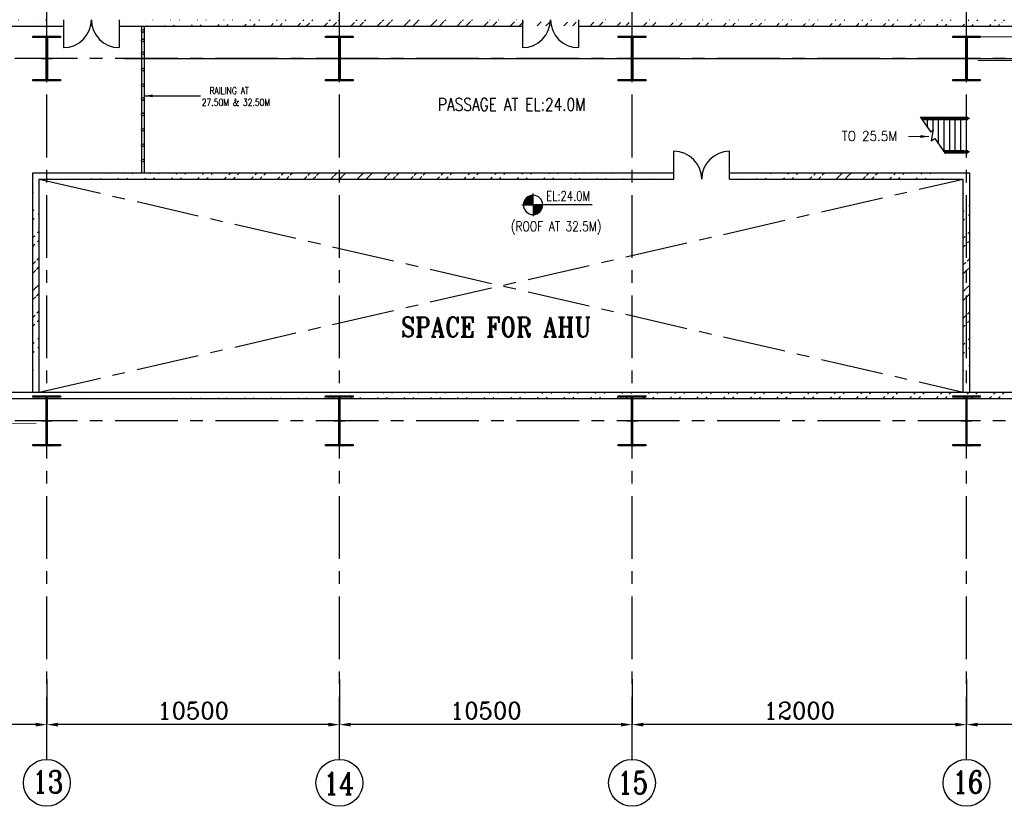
# Model space of a CAD drawing. Header units: inches. Extents: x 0 to 1544102, y -303681 to 23144100.
# Tile 52 of 256: x 161124 to 196453, y -206411 to -178191. Entities that reach past the tile are written whole.
import ezdxf

# ---------------------------------------------------------------- set-up
doc = ezdxf.new("R2010")
doc.units = ezdxf.units.IN
doc.header["$LTSCALE"] = 1800
doc.header["$MEASUREMENT"] = 0
doc.linetypes.add('CENTER', pattern=[2, 1.25, -0.25, 0.25, -0.25])
doc.linetypes.add('HIDDEN', pattern=[0.375, 0.25, -0.125])
doc.layers.get('0').update_dxf_attribs({"color": 253, "lineweight": 9})
for name, color, linetype in [('1', 7, 'Continuous'), ('BRACING', 1, 'HIDDEN'), ('CEN', 2, 'CENTER'), ('COL', 1, 'Continuous'), ('DIM', 4, 'Continuous'), ('GRID', 251, 'CENTER'), ('STAIR', 2, 'Continuous'), ('TEXT', 3, 'Continuous'), ('WALL', 6, 'Continuous')]:
    doc.layers.add(name, color=color, linetype=linetype)
doc.styles.add('ROMANC', font='ROMANC.SHX')
doc.styles.add('ROMANS', font='romans.shx')
doc.styles.add('ROMANT', font='romant')
doc.styles.get("Standard").update_dxf_attribs({"font": 'arial.ttf'})
doc.dimstyles.new('K2', dxfattribs={"dimtxt": 600, "dimasz": 400, "dimexe": 200, "dimexo": 200, "dimgap": 200, "dimtad": 1, "dimdec": 0, "dimzin": 0, "dimdsep": 46, "dimtxsty": 'ROMANC', "dimcen": 0.09, "dimclrd": 256, "dimclrt": 4, "dimadec": 0, "dimazin": 0, "dimtfac": 1, "dimtdec": 0, "dimtofl": 0, "dimtmove": 1, "dimatfit": 3, "dimfxl": 0.18, "dimtolj": 1, "dimtzin": 0, "dimarcsym": 0})
doc.dimstyles.new('STANDARD1', dxfattribs={"dimtxt": 300, "dimasz": 250, "dimexe": 0, "dimexo": 0, "dimgap": 80, "dimtad": 1, "dimdec": 0, "dimzin": 0, "dimdsep": 46, "dimtxsty": 'ROMANS', "dimcen": 0, "dimclrd": 4, "dimclre": 4, "dimclrt": 7, "dimadec": 0, "dimazin": 0, "dimtfac": 0.09, "dimtdec": 0, "dimtix": 1, "dimtofl": 0, "dimtmove": 0, "dimatfit": 3, "dimfxl": 1, "dimtolj": 1, "dimtzin": 0, "dimarcsym": 0})
doc.dimstyles.new('USER175', dxfattribs={"dimscale": 175, "dimtxt": 2, "dimasz": 1.75, "dimexe": 0, "dimexo": 0, "dimgap": 0.5, "dimtad": 1, "dimdec": 0, "dimzin": 0, "dimdsep": 46, "dimtxsty": 'ROMANS', "dimcen": 0, "dimclrd": 4, "dimclre": 4, "dimclrt": 4, "dimadec": 0, "dimazin": 0, "dimtfac": 0.09, "dimtdec": 0, "dimtix": 1, "dimtofl": 0, "dimtmove": 0, "dimatfit": 3, "dimfxl": 1, "dimtolj": 1, "dimtzin": 0, "dimarcsym": 0})
pattern_1 = [(45, (-320647.8, -240592.44), (-477.2971, 477.2971), []), (45, (-320329.6, -240592.44), (-477.2971, 477.2971), [])]

# ---------------------------------------------------------------- blocks, each defined once
blk = doc.blocks.new('*D261')
at = {"layer": 'DIM', "color": 0, "lineweight": -2, "transparency": 16777216}
for p, q in [((183096, -201856), (183096, -203481)), ((195096, -203000), (195096, -203481))]:
    blk.add_line(p, q, dxfattribs=at)
at = {"layer": 'DIM', "lineweight": -2, "transparency": 16777216}
blk.add_line((194696, -203481), (183496, -203481), dxfattribs=at)
at = {"layer": 'DIM', "transparency": 16777216}
for points in [[(183496, -203415), (183496, -203548), (183096, -203481)], [(194696, -203415), (194696, -203548), (195096, -203481)]]:
    blk.add_solid(points, dxfattribs=at)
at = {"layer": 'DIM', "color": 4, "transparency": 16777216, "insert": (189096, -202981), "char_height": 600, "attachment_point": 5, "style": 'ROMANC'}
blk.add_mtext('\\A1;12000', dxfattribs=at)
blk = doc.blocks.new('*D263')
at = {"layer": 'DIM', "color": 0, "lineweight": -2, "transparency": 16777216}
for p, q in [((162096, -201856), (162096, -203481)), ((172596, -203000), (172596, -203481))]:
    blk.add_line(p, q, dxfattribs=at)
at = {"layer": 'DIM', "lineweight": -2, "transparency": 16777216}
blk.add_line((172196, -203481), (162496, -203481), dxfattribs=at)
at = {"layer": 'DIM', "transparency": 16777216}
for points in [[(162496, -203415), (162496, -203548), (162096, -203481)], [(172196, -203415), (172196, -203548), (172596, -203481)]]:
    blk.add_solid(points, dxfattribs=at)
at = {"layer": 'DIM', "color": 4, "transparency": 16777216, "insert": (167346, -202981), "char_height": 600, "attachment_point": 5, "style": 'ROMANC'}
blk.add_mtext('\\A1;10500', dxfattribs=at)
blk = doc.blocks.new('*D264')
at = {"layer": 'DIM', "color": 0, "lineweight": -2, "transparency": 16777216}
for p, q in [((172596, -201856), (172596, -203481)), ((183096, -203000), (183096, -203481))]:
    blk.add_line(p, q, dxfattribs=at)
at = {"layer": 'DIM', "lineweight": -2, "transparency": 16777216}
blk.add_line((182696, -203481), (172996, -203481), dxfattribs=at)
at = {"layer": 'DIM', "transparency": 16777216}
for points in [[(172996, -203415), (172996, -203548), (172596, -203481)], [(182696, -203415), (182696, -203548), (183096, -203481)]]:
    blk.add_solid(points, dxfattribs=at)
at = {"layer": 'DIM', "color": 4, "transparency": 16777216, "insert": (177846, -202981), "char_height": 600, "attachment_point": 5, "style": 'ROMANC'}
blk.add_mtext('\\A1;10500', dxfattribs=at)
blk = doc.blocks.new('*D265')
at = {"layer": 'DIM', "color": 0, "lineweight": -2, "transparency": 16777216}
for p, q in [((151596, -201856), (151596, -203481)), ((162096, -203000), (162096, -203481))]:
    blk.add_line(p, q, dxfattribs=at)
at = {"layer": 'DIM', "lineweight": -2, "transparency": 16777216}
blk.add_line((161696, -203481), (151996, -203481), dxfattribs=at)
at = {"layer": 'DIM', "transparency": 16777216}
for points in [[(151996, -203415), (151996, -203548), (151596, -203481)], [(161696, -203415), (161696, -203548), (162096, -203481)]]:
    blk.add_solid(points, dxfattribs=at)
at = {"layer": 'DIM', "color": 4, "transparency": 16777216, "insert": (156846, -202981), "char_height": 600, "attachment_point": 5, "style": 'ROMANC'}
blk.add_mtext('\\A1;10500', dxfattribs=at)
blk = doc.blocks.new('*D266')
at = {"layer": 'DIM', "color": 0, "lineweight": -2, "transparency": 16777216}
for p, q in [((195096, -201856), (195096, -203481)), ((206096, -203000), (206096, -203481))]:
    blk.add_line(p, q, dxfattribs=at)
at = {"layer": 'DIM', "lineweight": -2, "transparency": 16777216}
blk.add_line((205696, -203481), (195496, -203481), dxfattribs=at)
at = {"layer": 'DIM', "transparency": 16777216}
for points in [[(195496, -203415), (195496, -203548), (195096, -203481)], [(205696, -203415), (205696, -203548), (206096, -203481)]]:
    blk.add_solid(points, dxfattribs=at)
at = {"layer": 'DIM', "color": 4, "transparency": 16777216, "insert": (200596, -202981), "char_height": 600, "attachment_point": 5, "style": 'ROMANC'}
blk.add_mtext('\\A1;11000', dxfattribs=at)
blk = doc.blocks.new('C-ROW COLUMN')
at = {"layer": 'COL'}
h = blk.add_hatch(dxfattribs=at)
h.set_pattern_fill('ANSI31', color=256, scale=200, style=0)
h.set_pattern_definition([(45, (-1315.907, -6.545), (-17.6776695, 17.6776695), [])])
h.paths.add_polyline_path([(77950, 120865), (76960, 120865), (76960, 120820), (77950, 120820)])
h.paths.add_polyline_path([(77478, 120820), (77433, 120820), (77433, 119310), (77478, 119310)])
h.paths.add_polyline_path([(77950, 119310), (76960, 119310), (76960, 119265), (77950, 119265)])
at = {"layer": 'CEN'}
for p, q in [((77455, 119265), (77455, 120865)), ((77264, 120065), (77647, 120065))]:
    blk.add_line(p, q, dxfattribs=at)
at = {"layer": 'COL'}
for points in [[(76960, 120865), (77950, 120865), (77950, 120820), (76960, 120820)], [(77433, 120820), (77478, 120820), (77478, 119310), (77433, 119310)], [(76960, 119310), (77950, 119310), (77950, 119265), (76960, 119265)]]:
    blk.add_lwpolyline(points, close=True, dxfattribs=at)
blk = doc.blocks.new('B-ROW COLUMN')
at = {"layer": 'COL'}
h = blk.add_hatch(dxfattribs=at)
h.set_pattern_fill('ANSI31', color=256, scale=200, style=0)
h.set_pattern_definition([(45, (155648.048, 63141.767), (-17.67767, 17.67767), [])])
h.paths.add_polyline_path([(171095, 85178), (172085, 85178), (172085, 85128), (171095, 85128)])
h.paths.add_polyline_path([(171574, 86878), (171606, 86878), (171606, 85178), (171574, 85178)])
h.paths.add_polyline_path([(171095, 86928), (172085, 86928), (172085, 86878), (171095, 86878)])
blk.add_line((171590, 85128), (171590, 86928))
at = {"layer": 'CEN'}
for p, q in [((171590, 85128), (171590, 86928)), ((171399, 86028), (171782, 86028))]:
    blk.add_line(p, q, dxfattribs=at)
at = {"layer": 'COL'}
for points in [[(171095, 86928), (172085, 86928), (172085, 86878), (171095, 86878)], [(171574, 86878), (171606, 86878), (171606, 85178), (171574, 85178)], [(171095, 85178), (172085, 85178), (172085, 85128), (171095, 85128)]]:
    blk.add_lwpolyline(points, close=True, dxfattribs=at)
blk = doc.blocks.new('*D520')
at = {"layer": 'DIM', "color": 4, "lineweight": -2, "transparency": 16777216}
for p, q in [((164879, -179581), (218691, -179581)), ((218691, -186331), (218691, -179831)), ((218947, -186581), (218691, -186581))]:
    blk.add_line(p, q, dxfattribs=at)
at = {"layer": 'DIM', "color": 4, "transparency": 16777216}
for points in [[(218649, -179831), (218732, -179831), (218691, -179581)], [(218649, -186331), (218732, -186331), (218691, -186581)]]:
    blk.add_solid(points, dxfattribs=at)
at = {"layer": 'DIM', "color": 7, "transparency": 16777216, "insert": (218461, -183081), "char_height": 300, "attachment_point": 5, "rotation": 90, "style": 'ROMANS'}
blk.add_mtext('\\A1;7000', dxfattribs=at)
blk = doc.blocks.new('*X15')
at = {"color": 0}
for p, q in [((36183, 29400), (36330, 29400)), ((36226, 29425), (36330, 29425)), ((36080, 29200), (36330, 29200)), ((36081, 29225), (36330, 29225)), ((36085, 29250), (36330, 29250)), ((36092, 29275), (36330, 29275)), ((36102, 29300), (36330, 29300)), ((36115, 29325), (36330, 29325)), ((36132, 29350), (36330, 29350)), ((36154, 29375), (36330, 29375))]:
    blk.add_line(p, q, dxfattribs=at)
blk = doc.blocks.new('LL')
for p, q in [((-711, 0), (-711, 423)), ((-1136, 0), (-711, 0)), ((1493, 0), (-711, 0)), ((-711, 0), (-711, -418))]:
    blk.add_line(p, q)
for start, end in [(90, 180), (180, 270), (0, 90), (270, 0)]:
    blk.add_arc((-711, 0), 360, start, end)
at = {"xscale": 1.439999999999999, "yscale": 1.439999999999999, "zscale": 1.439999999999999}
blk.add_blockref('*X15', (-53026, -42044), dxfattribs=at)
at = {"xscale": 1.439999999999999, "yscale": 1.439999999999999, "zscale": 1.439999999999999, "rotation": 180}
blk.add_blockref('*X15', (51604, 42044), dxfattribs=at)
at = {"flags": 4}
blk.add_attdef('LEVEL', (-222, 154), '', height=432, dxfattribs=at)
blk = doc.blocks.new('STAIR FOR 25.5M FLOOR')
at = {"layer": 'STAIR'}
for p, q in [((106, 612), (-1626, 612)), ((106, -588), (-797, -588))]:
    blk.add_line(p, q, dxfattribs=at)
for points in [[(-1663, 665), (-1282, 115), (-1197, 206), (-1262, -197), (-1130, -105), (-750, -656)], [(-1652, 649), (49, 649)], [(-909, 648), (-1651, 648)], [(-882, 630), (-1638, 630)], [(-882, 592), (-1612, 592)], [(-1599, 573), (-909, 573)], [(49, 572), (-1598, 572)], [(-1400, 285), (-1400, 573)], [(-1200, 202), (-1200, 573)], [(-1000, -294), (-1000, 573)], [(-909, 648), (-891, 648)], [(-909, 573), (-891, 573)], [(-893, 630), (-890, 638), (-863, 649)], [(-893, 592), (-890, 584), (-863, 573)], [(-891, 636), (-891, 648), (-865, 648)], [(-865, 573), (-891, 573), (-891, 586)], [(-882, 592), (-871, 597), (-869, 611), (-871, 624), (-882, 630)], [(-863, 573), (-836, 584), (-825, 611), (-836, 638), (-863, 649)], [(-862, 648), (-817, 648), (-817, 630)], [(-817, 573), (-862, 573)], [(-66, 630), (-833, 630)], [(-66, 592), (-833, 592)], [(-93, 648), (-817, 648)], [(-817, 592), (-817, 573)], [(-817, 573), (-93, 573)], [(-800, -551), (-800, 573)], [(-600, -573), (-600, 573)], [(-400, -573), (-400, 573)], [(-200, -573), (-200, 573)], [(-93, 648), (-74, 648)], [(-93, 573), (-74, 573)], [(-77, 630), (-74, 638), (-47, 649)], [(-77, 592), (-74, 584), (-47, 573)], [(-74, 636), (-74, 648), (-48, 648)], [(-48, 573), (-74, 573), (-74, 586)], [(-66, 592), (-54, 597), (-52, 611), (-54, 624), (-66, 630)], [(-47, 573), (-20, 584), (-9, 611), (-20, 638), (-47, 649)], [(-45, 648), (0, 648), (0, 573)], [(0, 573), (-45, 573)], [(0, 573), (50, 573), (50, 648)], [(50, 648), (0, 648)], [(0, -573), (0, 573)], [(49, 648), (49, 649)], [(49, 573), (49, 572)], [(50, 648), (50, 573)], [(-823, -551), (49, -551)], [(-93, -552), (-822, -552)], [(-66, -570), (-809, -570)], [(-66, -608), (-783, -608)], [(-770, -627), (-93, -627)], [(49, -628), (-769, -628)], [(-93, -552), (-74, -552)], [(-93, -627), (-74, -627)], [(-77, -570), (-74, -562), (-47, -551)], [(-77, -608), (-74, -616), (-47, -627)], [(-74, -564), (-74, -552), (-48, -552)], [(-48, -627), (-74, -627), (-74, -614)], [(-66, -608), (-54, -603), (-52, -589), (-54, -576), (-66, -570)], [(-47, -627), (-20, -616), (-9, -589), (-20, -562), (-47, -551)], [(-45, -552), (0, -552), (0, -627)], [(0, -627), (-45, -627)], [(0, -627), (50, -627), (50, -552)], [(50, -552), (0, -552)], [(49, -552), (49, -551)], [(49, -627), (49, -628)], [(50, -552), (50, -627)]]:
    blk.add_lwpolyline(points, dxfattribs=at)
at = {"layer": 'TEXT', "color": 3, "style": 'ROMANS', "width": 0.9}
blk.add_text('TO 25.5M', height=350, dxfattribs=at).set_placement((-4478, -196, -1000))
at = {"layer": 'DIM'}
blk.add_leader([(-1346, -39), (-2086, -39)], dimstyle='USER175', override={"dimgap": 0.5, "dimtad": 0}, dxfattribs=at)

msp = doc.modelspace()

# ---------------------------------------------------------------- hatches: boundary and pattern name
h = msp.add_hatch()
h.set_pattern_fill('ANSI32', color=256, scale=1800, style=0)
h.set_pattern_definition([(45, (-320647.8, -239592.44), (-477.2971, 477.2971), []), (45, (-320329.6, -239592.44), (-477.2971, 477.2971), [])])
edge = h.paths.add_edge_path()
edge.add_line((85945.97, -178191.1), (131645.97, -178191.1))
edge.add_line((85945.97, -178421.1), (131645.97, -178421.1))
edge.add_line((132755.97, -178191.1), (162695.97, -178191.1))
edge.add_line((132755.97, -178421.1), (162695.97, -178421.1))
h = msp.add_hatch()
h.set_pattern_fill('ANSI32', color=256, scale=1800, style=0)
h.set_pattern_definition(pattern_1)
edge = h.paths.add_edge_path()
edge.add_line((181169.57, -178191.1), (206945.97, -178191.1))
edge.add_line((181169.57, -178421.1), (206945.97, -178421.1))
edge.add_line((164695.97, -178191.1), (179169.57, -178191.1))
edge.add_line((164695.97, -178421.1), (179169.57, -178421.1))
edge.add_line((208445.97, -178191.1), (254145.97, -178191.1))
edge.add_line((208445.97, -178421.1), (254145.97, -178421.1))
edge.add_line((255255.97, -178191.1), (272835.97, -178191.1))
edge.add_line((255255.97, -178421.1), (272605.97, -178421.1))
edge.add_line((272835.97, -184617.97), (272835.97, -178191.1))
edge.add_line((272605.97, -184594.56), (272605.97, -178421.1))
h = msp.add_hatch()
h.set_pattern_fill('ANSI32', color=256, scale=1800, style=0)
h.set_pattern_definition(pattern_1)
edge = h.paths.add_edge_path()
edge.add_line((161595.97, -183681.1), (184595.97, -183681.1))
edge.add_line((161825.97, -183911.1), (184595.97, -183911.1))
h = msp.add_hatch()
h.set_pattern_fill('ANSI32', color=256, scale=1800, style=0)
h.set_pattern_definition(pattern_1)
edge = h.paths.add_edge_path()
edge.add_line((161825.97, -191551.1), (161825.97, -183911.1))
edge.add_line((161595.97, -191551.1), (161595.97, -183681.1))
h = msp.add_hatch()
h.set_pattern_fill('ANSI32', color=256, scale=1800, style=0)
h.set_pattern_definition(pattern_1)
edge = h.paths.add_edge_path()
edge.add_line((186595.97, -183681.1), (195210.97, -183681.1))
edge.add_line((186595.97, -183911.1), (194980.97, -183911.1))
h = msp.add_hatch()
h.set_pattern_fill('ANSI32', color=256, scale=1800, style=0)
h.set_pattern_definition(pattern_1)
edge = h.paths.add_edge_path()
edge.add_line((195210.97, -191551.1), (195210.97, -183681.1))
edge.add_line((194980.97, -191551.1), (194980.97, -183911.1))
h = msp.add_hatch()
h.set_pattern_fill('ANSI32', color=256, scale=1800, style=0)
h.set_pattern_definition(pattern_1)
edge = h.paths.add_edge_path()
edge.add_line((157279.99, -191551.1), (272605.97, -191551.1))
edge.add_line((157495.97, -191781.1), (272835.97, -191781.1))

# ---------------------------------------------------------------- linework, layer by layer
at = {"layer": '1'}
for centre, radius in [((165539.51, -178594.66), 50), ((165539.51, -178932.41), 50), ((165539.51, -179392.03), 50), ((165539.51, -179985.35), 50), ((165539.51, -180542.46), 50), ((165539.51, -181034.7), 50), ((165539.51, -181587.47), 50), ((165539.51, -182139.01), 50), ((165539.51, -182691.78), 50), ((165539.51, -183243.32), 50), ((162095.97, -205571.03), 840.34), ((162095.97, -205571.03), 840.34), ((172595.97, -205571.03), 840.34), ((172595.97, -205571.03), 840.34), ((183095.97, -205571.03), 840.34), ((183095.97, -205571.03), 840.34), ((195095.97, -205571.03), 840.34), ((195095.97, -205571.03), 840.34)]:
    msp.add_circle(centre, radius, dxfattribs=at)
at = {"layer": 'BRACING'}
for points, const_width in [([(195495.97, -178803.6), (205695.97, -178803.6)], 40), ([(195495.97, -179658.6), (205695.97, -179658.6)], 40), ([(151965.97, -191793.6), (161725.97, -191793.6)], 25), ([(151965.97, -192668.6), (161725.97, -192668.6)], 25)]:
    msp.add_lwpolyline(points, dxfattribs=dict(at, const_width=const_width))
at = {"layer": 'CEN'}
for p, q in [((161825.97, -191551.1), (194980.97, -183911.1)), ((161825.97, -183911.1), (194980.97, -191551.1))]:
    msp.add_line(p, q, dxfattribs=at)
at = {"layer": 'GRID'}
for p, q in [((162095.97, -204730.69), (162095.97, -133329.12)), ((172595.97, -204730.69), (172595.97, -133329.12)), ((183095.97, -204730.69), (183095.97, -133329.12)), ((195095.97, -204730.69), (195095.97, -165081.1)), ((278395.97, -179581.1), (19295.97, -179581.1)), ((278395.97, -192581.1), (19295.97, -192581.1))]:
    msp.add_line(p, q, dxfattribs=at)
at = {"layer": 'WALL'}
for p, q in [((162695.97, -178191.1), (162695.97, -179191.1)), ((164695.97, -178191.1), (164695.97, -179191.1)), ((179169.57, -178191.1), (179169.57, -179191.1)), ((181169.57, -178191.1), (181169.57, -179191.1)), ((132755.97, -178421.1), (162695.97, -178421.1)), ((164695.97, -178421.1), (179169.57, -178421.1)), ((165489.51, -178421.1), (165489.51, -183681.1)), ((165589.51, -178421.1), (165589.51, -183681.1)), ((181169.57, -178421.1), (206945.97, -178421.1)), ((184595.97, -183911.1), (184595.97, -182911.1)), ((186595.97, -183911.1), (186595.97, -182911.1)), ((161595.97, -183681.1), (184595.97, -183681.1)), ((161595.97, -191551.1), (161595.97, -183681.1)), ((186595.97, -183681.1), (195210.97, -183681.1)), ((195210.97, -191551.1), (195210.97, -183681.1)), ((161825.97, -183911.1), (184595.97, -183911.1)), ((161825.97, -191551.1), (161825.97, -183911.1)), ((186595.97, -183911.1), (194980.97, -183911.1)), ((194980.97, -191551.1), (194980.97, -183911.1)), ((157279.99, -191551.1), (272605.97, -191551.1)), ((157495.97, -191781.1), (272835.97, -191781.1))]:
    msp.add_line(p, q, dxfattribs=at)
for centre, start, end in [((162695.97, -178191.1), 270, 0), ((164695.97, -178191.1), 180, 270), ((179169.57, -178191.1), 270, 0), ((181169.57, -178191.1), 180, 270), ((184595.97, -183911.1), 0, 90), ((186595.97, -183911.1), 90, 180)]:
    msp.add_arc(centre, 1000, start, end, dxfattribs=at)

# ---------------------------------------------------------------- block references
for name, p in [('C-ROW COLUMN', (84640.53, -299646.24)), ('C-ROW COLUMN', (95140.53, -299646.24)), ('C-ROW COLUMN', (105640.53, -299646.24)), ('C-ROW COLUMN', (117640.53, -299646.24)), ('STAIR FOR 25.5M FLOOR', (195095.97, -182342.85)), ('B-ROW COLUMN', (-9494.26, -278608.72)), ('B-ROW COLUMN', (1005.74, -278608.72)), ('B-ROW COLUMN', (11505.74, -278608.72)), ('B-ROW COLUMN', (23505.74, -278608.72))]:
    msp.add_blockref(name, p)
at = {"layer": 'TEXT'}
ref = msp.add_blockref('LL', (180227.2, -184836.77), dxfattribs=dict(at, xscale=0.96, yscale=0.96, zscale=0.96))
ref.add_attrib('LEVEL', 'EL:24.0M', (180014.34, -184688.76), dxfattribs={"layer": '0', "height": 350, "style": 'ROMANS', "width": 0.75, "flags": 4})

# ---------------------------------------------------------------- texts
at = {"layer": 'TEXT', "width": 0.8}
for s, height, style, p in [('RAILING AT', 250, 'ROMANS', (167933.86, -180860.26)), ('27.50M & 32.50M', 250, 'ROMANS', (167658.46, -181278.84)), ('13', 800, 'ROMANC', (161583.53, -205933.22)), ('14', 800, 'ROMANC', (172030.87, -205987.01)), ('15', 800, 'ROMANC', (182571.9, -205962.02)), ('16', 800, 'ROMANC', (194601.57, -205940.74))]:
    msp.add_text(s, height=height, dxfattribs=dict(at, style=style)).set_placement(p)
at = {"layer": 'TEXT', "attachment_point": 1}
for s, width, heights, insert, char_height, style in [('{\\W0.8;PASSAGE AT EL:24.0M}', 5943.9858, [0], (176131.43, -181006.28), 450, 'ROMANS'), ('{\\W0.8;(ROOF AT 32.5M)}', 3658.2886, [533.33], (178748.39, -185428.52), 350, 'ROMANS'), ('{\\W0.85;SPACE FOR AHU}', 8569.4553, [0], (174802.08, -188866.84), 700, 'ROMANT')]:
    msp.add_mtext_dynamic_manual_height_columns(s, width=width, gutter_width=1, heights=heights, dxfattribs=dict(at, insert=insert, char_height=char_height, style=style))

# ---------------------------------------------------------------- dimensions: what is measured, and where the dimension line sits
at = {"layer": 'DIM'}
dim = msp.add_linear_dim(base=(218690.56, -179581.1), p1=(218947.06, -186581.1), p2=(164878.61, -179581.1), angle=90, dimstyle='STANDARD1', dxfattribs=at)
dim.commit()
dim.dimension.update_dxf_attribs({"geometry": '*D520', "text_midpoint": (218460.56, -183081.1)})
for base, p1, p2, picture, middle in [((151595.97, -203481.39), (162095.97, -202999.71), (151595.97, -201855.82), '*D265', (156845.97, -202981.39)), ((162095.97, -203481.39), (172595.97, -202999.71), (162095.97, -201855.82), '*D263', (167345.97, -202981.39)), ((172595.97, -203481.39), (183095.97, -202999.71), (172595.97, -201855.82), '*D264', (177845.97, -202981.39)), ((183095.97, -203481.39), (195095.97, -202999.71), (183095.97, -201855.82), '*D261', (189095.97, -202981.39)), ((195095.97, -203481.39), (206095.97, -202999.71), (195095.97, -201855.82), '*D266', (200595.97, -202981.39))]:
    dim = msp.add_linear_dim(base=base, p1=p1, p2=p2, angle=180, dimstyle='K2', override={"dimexe": 0, "dimexo": 0}, dxfattribs=at)
    dim.commit()
    dim.dimension.update_dxf_attribs({"geometry": picture, "text_midpoint": middle})

# ---------------------------------------------------------------- leaders
msp.add_leader([(165589.51, -180922.4), (167617.49, -180922.4)], dimstyle='USER175', override={"dimgap": 0.5, "dimtad": 0})

doc.saveas('drawing.dxf')
